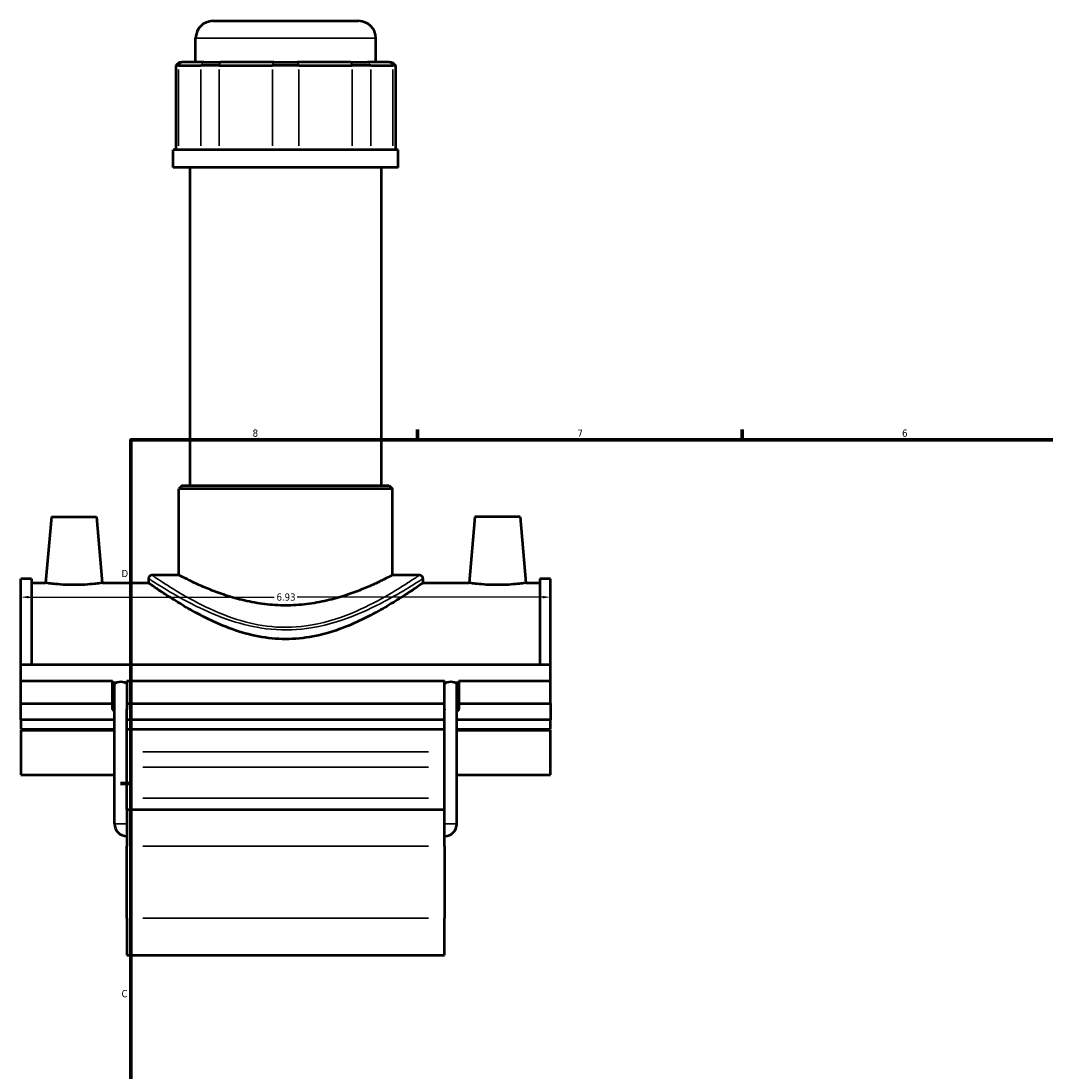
# Model space of a CAD drawing. Header units: inches. Extents: x -0.9 to 54.4, y -1.4 to 54.1.
# Tile 2 of 7: x -0.9 to 12.5, y 12.7 to 26.5. Entities that reach past the tile are written whole.
import ezdxf

# ---------------------------------------------------------------- set-up
doc = ezdxf.new("R2010")
doc.units = ezdxf.units.IN
doc.header["$MEASUREMENT"] = 0
for name, color, linetype, lineweight in [('Border (ANSI)', 7, 'Continuous', 70), ('Dimension (ANSI)', 7, 'Continuous', 25), ('Visible (ANSI)', 7, 'Continuous', 50), ('Visible Narrow (ANSI)', 7, 'Continuous', 35)]:
    doc.layers.add(name, color=color, linetype=linetype, lineweight=lineweight)
doc.styles.add('Note Text (ANSI)', font='tahoma.ttf')
doc.dimstyles.new('Default (ANSI)', dxfattribs={"dimtxt": 0.094488, "dimasz": 0.098425, "dimexe": 0.125, "dimexo": 0.0625, "dimgap": 0.031496, "dimtad": 0, "dimtih": 1, "dimtoh": 1, "dimrnd": 1e-08, "dimzin": 4, "dimdsep": 46, "dimtxsty": 'Note Text (ANSI)', "dimcen": 0.09, "dimdle": 0.393701, "dimclrd": 256, "dimclre": 256, "dimclrt": 5, "dimadec": 0, "dimazin": 1, "dimtfac": 1, "dimtofl": 0, "dimtmove": 0, "dimatfit": 3, "dimfxl": 1, "dimtolj": 1, "dimtzin": 4, "dimlwd": -1, "dimlwe": -1, "dimarcsym": 0})

# ---------------------------------------------------------------- blocks, each defined once
blk = doc.blocks.new('Borders Default Border')
at = {"layer": 'Border (ANSI)'}
for p, q in [((4.25, 21), (4.25, 21.134)), ((8.5, 21), (8.5, 21.134)), ((0.5, 16.5), (0.366, 16.5))]:
    blk.add_line(p, q, dxfattribs=at)
at = {"layer": 'Border (ANSI)', "flags": 128}
blk.add_lwpolyline([(0.5, 1), (0.5, 21), (33.5, 21), (33.5, 1), (0.5, 1)], dxfattribs=at)
at = {"layer": 'Border (ANSI)', "color": 5, "true_color": 0x0000ff, "char_height": 0.0945, "attachment_point": 7, "style": 'Note Text (ANSI)'}
for s, insert in [('8', (2.094, 21.038)), ('7', (6.346, 21.04)), ('6', (10.595, 21.038)), ('D', (0.378, 19.203)), ('C', (0.378, 13.701))]:
    blk.add_mtext(s, dxfattribs=dict(at, insert=insert))
blk = doc.blocks.new('*D10')
at = {"layer": 'Defpoints', "color": 0, "transparency": 16777216}
for p in [(5.992, 18.94), (-0.938, 18.418), (5.992, 18.418)]:
    blk.add_point(p, dxfattribs=at)
at = {"layer": 'Dimension (ANSI)', "transparency": 16777216}
for p, q in [((-0.84, 18.94), (2.376, 18.94)), ((5.893, 18.94), (2.678, 18.94))]:
    blk.add_line(p, q, dxfattribs=at)
for points in [[(-0.84, 18.956), (-0.84, 18.924), (-0.938, 18.94)], [(5.893, 18.956), (5.893, 18.924), (5.992, 18.94)]]:
    blk.add_solid(points, dxfattribs=at)
at = {"layer": 'Dimension (ANSI)', "color": 5, "transparency": 16777216, "insert": (2.407, 18.989), "char_height": 0.0945, "attachment_point": 1, "style": 'Note Text (ANSI)'}
blk.add_mtext('\\A1;6.93', dxfattribs=at)

msp = doc.modelspace()

# ---------------------------------------------------------------- linework, layer by layer
at = {"layer": 'Visible (ANSI)'}
for p, q in [((1.5727, 26.4824), (3.481, 26.4824)), ((1.3481, 25.9455), (1.3481, 26.2578)), ((3.7056, 25.9455), (3.7056, 26.2578)), ((1.1353, 25.9455), (1.0904, 25.9005)), ((1.1246, 25.9005), (1.0904, 25.9005)), ((1.0904, 25.9005), (1.0904, 24.795)), ((1.1246, 25.9005), (1.4138, 25.9005)), ((1.1353, 25.9455), (1.1661, 25.9455)), ((1.4553, 25.9455), (1.1661, 25.9455)), ((1.6569, 25.9005), (1.4138, 25.9005)), ((1.4553, 25.9455), (1.6741, 25.9455)), ((1.6569, 25.9005), (2.3549, 25.9005)), ((2.3721, 25.9455), (1.6741, 25.9455)), ((2.6987, 25.9005), (2.3549, 25.9005)), ((2.3721, 25.9455), (2.6815, 25.9455)), ((3.3796, 25.9455), (2.6815, 25.9455)), ((2.6987, 25.9005), (3.3968, 25.9005)), ((3.3796, 25.9455), (3.5984, 25.9455)), ((3.6399, 25.9005), (3.3968, 25.9005)), ((3.8875, 25.9455), (3.5984, 25.9455)), ((3.6399, 25.9005), (3.929, 25.9005)), ((3.8875, 25.9455), (3.9183, 25.9455)), ((3.9183, 25.9455), (3.9632, 25.9005)), ((3.9632, 25.9005), (3.929, 25.9005)), ((3.9632, 25.9005), (3.9632, 24.795)), ((4.0002, 24.795), (1.0534, 24.795)), ((1.0534, 24.5649), (1.0534, 24.795)), ((4.0002, 24.5649), (4.0002, 24.795)), ((4.0002, 24.5649), (1.0534, 24.5649)), ((1.2744, 20.4026), (1.2744, 24.5649)), ((3.7792, 20.4026), (3.7792, 24.5649)), ((1.172, 20.4026), (1.1271, 20.3577)), ((3.9266, 20.3577), (1.1271, 20.3577)), ((1.1271, 19.2292), (1.1271, 20.3577)), ((1.172, 20.4026), (3.8817, 20.4026)), ((3.8817, 20.4026), (3.9266, 20.3577)), ((3.9266, 19.2292), (3.9266, 20.3577)), ((-0.5404, 19.9935), (-0.6163, 19.1268)), ((-0.5404, 19.9935), (0.0501, 19.9935)), ((0.0501, 19.9935), (0.1259, 19.1268)), ((5.0036, 19.9935), (4.9277, 19.1268)), ((5.5941, 19.9935), (5.0036, 19.9935)), ((5.5941, 19.9935), (5.6699, 19.1268)), ((-0.9382, 18.06), (-0.9382, 19.178)), ((-0.7996, 19.178), (-0.9382, 19.178)), ((-0.7996, 19.178), (-0.7996, 18.06)), ((-0.7996, 19.1268), (-0.6163, 19.1268)), ((0.1259, 19.1268), (0.73, 19.1268)), ((0.73, 19.1843), (0.73, 19.1268)), ((1.1271, 19.2292), (0.7749, 19.2292)), ((4.2788, 19.2292), (3.9266, 19.2292)), ((4.3237, 19.1843), (4.3237, 19.1268)), ((4.3237, 19.1268), (4.9277, 19.1268)), ((5.6699, 19.1268), (5.8532, 19.1268)), ((5.8532, 19.178), (5.8532, 18.06)), ((5.9918, 19.178), (5.8532, 19.178)), ((5.9918, 18.06), (5.9918, 19.178)), ((-0.9382, 18.06), (5.9918, 18.06)), ((-0.9382, 17.8451), (-0.9382, 18.06)), ((5.9918, 17.8451), (5.9918, 18.06)), ((-0.9382, 17.8451), (0.2592, 17.8451)), ((-0.9382, 17.5496), (-0.9382, 17.8451)), ((0.2592, 17.5496), (0.2592, 17.8451)), ((0.2592, 17.8236), (0.3179, 17.8236)), ((0.2861, 15.9733), (0.2861, 17.8002)), ((0.416, 17.8236), (0.4478, 17.8236)), ((0.4478, 17.8451), (0.4478, 17.5496)), ((0.4478, 17.8451), (4.6058, 17.8451)), ((4.6058, 17.5496), (4.6058, 17.8451)), ((4.6058, 17.8236), (4.6376, 17.8236)), ((4.7358, 17.8236), (4.7945, 17.8236)), ((4.7675, 15.9733), (4.7675, 17.8002)), ((4.7945, 17.8451), (4.7945, 17.5496)), ((4.7945, 17.8451), (5.9918, 17.8451)), ((5.9918, 17.5496), (5.9918, 17.8451)), ((-0.9382, 17.5496), (0.2592, 17.5496)), ((-0.9382, 17.3345), (-0.9382, 17.5496)), ((0.2592, 17.4743), (0.2592, 17.5496)), ((0.4478, 17.5496), (0.4478, 17.4743)), ((0.4478, 17.5496), (4.6058, 17.5496)), ((0.4478, 16.162), (0.4478, 17.4655)), ((4.6058, 17.4743), (4.6058, 17.5496)), ((4.6058, 16.162), (4.6058, 17.4655)), ((4.7945, 17.5496), (4.7945, 17.4743)), ((4.7945, 17.5496), (5.9918, 17.5496)), ((5.9918, 17.5496), (5.9918, 17.3345)), ((0.2861, 17.3345), (-0.9382, 17.3345)), ((-0.9382, 17.3345), (-0.9382, 17.2098)), ((4.6058, 17.3345), (0.4478, 17.3345)), ((5.9918, 17.3345), (4.7675, 17.3345)), ((5.9918, 17.2098), (5.9918, 17.3345)), ((-0.9382, 17.2098), (0.2861, 17.2098)), ((-0.9382, 17.1999), (-0.9382, 16.6159)), ((-0.9382, 17.1999), (0.2861, 17.1999)), ((0.4478, 17.2098), (4.6058, 17.2098)), ((4.7675, 17.2098), (5.9918, 17.2098)), ((4.7675, 17.1999), (5.9918, 17.1999)), ((5.9918, 16.6159), (5.9918, 17.1999)), ((-0.9382, 16.6159), (0.2861, 16.6159)), ((4.7675, 16.6159), (5.9918, 16.6159)), ((0.4478, 16.162), (0.4478, 15.6792)), ((0.4478, 16.162), (4.6058, 16.162)), ((4.6058, 15.6792), (4.6058, 16.162)), ((0.4478, 14.7357), (0.4478, 15.6792)), ((4.6058, 15.6792), (4.6058, 14.7357)), ((0.4478, 14.7357), (0.4478, 14.2529)), ((4.6058, 14.2529), (4.6058, 14.7357)), ((0.4478, 14.2529), (4.6058, 14.2529))]:
    msp.add_line(p, q, dxfattribs=at)
for centre, radius, start, end in [((1.5727, 26.2578), 0.2246, 90, 180), ((3.481, 26.2578), 0.2246, 0, 90), ((0.7749, 19.1843), 0.0449, 90, 180), ((4.2788, 19.1843), 0.0449, 0, 90), ((0.4478, 15.9733), 0.1617, 180, 270), ((4.6058, 15.9733), 0.1617, 270, 0)]:
    msp.add_arc(centre, radius, start, end, dxfattribs=at)
for centre, major_axis, ratio, start_param, end_param in [((0.3535, 17.7698), (-0.0943, 0), 0.3420201, 0, 0.7751934), ((0.367, 17.8002), (0.0809, 0), 0.3639702, 2.2229357, 3.1415927), ((0.367, 17.8002), (0.0809, 0), 0.3639702, 0.9186569, 2.2229357), ((0.367, 17.8002), (0.0809, 0), 0.3639702, 0, 0.9186569), ((4.6867, 17.8002), (0.0809, 0), 0.3639702, 2.2229357, 3.1415927), ((4.6867, 17.8002), (0.0809, 0), 0.3639702, 0.9186569, 2.2229357), ((4.6867, 17.8002), (0.0809, 0), 0.3639702, 0, 0.9186569), ((4.7002, 17.7698), (0.0943, 0), 0.3420201, 5.5079919, 6.2831853), ((0.3535, 17.4743), (-0.0943, 0), 0.3420201, 0, 0.7751934), ((0.3535, 17.4743), (0.0943, 0), 0.3420201, 6.1459514, 6.2831853), ((0.367, 17.4655), (0.0809, 0), 0.3639702, 0, 0.148249), ((4.7002, 17.4743), (-0.0943, 0), 0.3420201, 0, 0.137234), ((4.6867, 17.4655), (0.0809, 0), 0.3639702, 2.9933436, 3.1415927), ((4.7002, 17.4743), (0.0943, 0), 0.3420201, 5.5079919, 6.2831853)]:
    msp.add_ellipse(centre, major_axis=major_axis, ratio=ratio, start_param=start_param, end_param=end_param, dxfattribs=at)
for points, knots in [([(0.1259, 19.1268), (0.1259, 19.1268), (0.1167, 19.1254), (0.079, 19.1203), (0.0506, 19.1166), (-0.0151, 19.1098), (-0.0568, 19.1061), (-0.1484, 19.1009), (-0.1983, 19.0994), (-0.292, 19.0994), (-0.3419, 19.1009), (-0.4335, 19.1061), (-0.4752, 19.1098), (-0.5409, 19.1166), (-0.5693, 19.1203), (-0.607, 19.1254), (-0.6163, 19.1268), (-0.6163, 19.1268)], [1.4270266, 1.4270266, 1.4270266, 1.4270266, 1.7835145, 1.7835145, 2.1400024, 2.1400024, 2.4970278, 2.4970278, 2.8540531, 2.8540531, 3.2110785, 3.2110785, 3.5681039, 3.5681039, 3.9245918, 3.9245918, 4.2810797, 4.2810797, 4.2810797, 4.2810797]), ([(4.3237, 19.1268), (4.3237, 19.1268), (4.312, 19.1186), (4.2643, 19.0855), (4.2284, 19.0606), (4.1352, 18.998), (4.0779, 18.9602), (3.9474, 18.8778), (3.8743, 18.8333), (3.7193, 18.7447), (3.6314, 18.6972), (3.4397, 18.6044), (3.3359, 18.5592), (3.1171, 18.4809), (3.0019, 18.4478), (2.7663, 18.4025), (2.6459, 18.3905), (2.4078, 18.3905), (2.2873, 18.4025), (2.0517, 18.4478), (1.9366, 18.4809), (1.7178, 18.5592), (1.614, 18.6044), (1.4222, 18.6972), (1.3343, 18.7447), (1.1793, 18.8333), (1.1062, 18.8778), (0.9758, 18.9602), (0.9185, 18.998), (0.8253, 19.0606), (0.7893, 19.0855), (0.7417, 19.1186), (0.73, 19.1268), (0.73, 19.1268)], [7.2064653, 7.2064653, 7.2064653, 7.2064653, 8.1007093, 8.1007093, 8.9949533, 8.9949533, 9.8891973, 9.8891973, 10.7834414, 10.7834414, 11.6908137, 11.6908137, 12.598186, 12.598186, 13.5055583, 13.5055583, 14.4129307, 14.4129307, 15.320303, 15.320303, 16.2276753, 16.2276753, 17.1350477, 17.1350477, 18.04242, 18.04242, 18.936664, 18.936664, 19.830908, 19.830908, 20.725152, 20.725152, 21.619396, 21.619396, 21.619396, 21.619396]), ([(3.9266, 19.2292), (3.9266, 19.2292), (3.9178, 19.2246), (3.8815, 19.2058), (3.854, 19.1916), (3.782, 19.156), (3.7374, 19.1344), (3.6353, 19.0879), (3.5777, 19.0629), (3.4553, 19.0139), (3.3861, 18.9881), (3.2351, 18.9387), (3.1533, 18.9152), (2.9816, 18.8754), (2.8916, 18.8591), (2.7092, 18.8372), (2.6169, 18.8317), (2.4368, 18.8317), (2.3444, 18.8372), (2.1621, 18.8591), (2.0721, 18.8754), (1.9004, 18.9152), (1.8185, 18.9387), (1.6675, 18.9881), (1.5983, 19.0139), (1.476, 19.0629), (1.4184, 19.0879), (1.3162, 19.1344), (1.2717, 19.156), (1.1997, 19.1916), (1.1722, 19.2058), (1.1359, 19.2246), (1.1271, 19.2292), (1.1271, 19.2292)], [5.4801041, 5.4801041, 5.4801041, 5.4801041, 6.1639395, 6.1639395, 6.8477749, 6.8477749, 7.5316103, 7.5316103, 8.2154456, 8.2154456, 8.9016363, 8.9016363, 9.587827, 9.587827, 10.2740176, 10.2740176, 10.9602083, 10.9602083, 11.6463989, 11.6463989, 12.3325896, 12.3325896, 13.0187803, 13.0187803, 13.7049709, 13.7049709, 14.3888063, 14.3888063, 15.0726417, 15.0726417, 15.756477, 15.756477, 16.4403124, 16.4403124, 16.4403124, 16.4403124]), ([(5.6699, 19.1268), (5.6699, 19.1268), (5.6607, 19.1254), (5.623, 19.1203), (5.5946, 19.1166), (5.5289, 19.1098), (5.4872, 19.1061), (5.3956, 19.1009), (5.3457, 19.0994), (5.2988, 19.0994), (5.252, 19.0994), (5.2021, 19.1009), (5.1105, 19.1061), (5.0688, 19.1098), (5.0031, 19.1166), (4.9747, 19.1203), (4.937, 19.1254), (4.9277, 19.1268), (4.9277, 19.1268)], [4.2810797, 4.2810797, 4.2810797, 4.2810797, 4.6375676, 4.6375676, 4.9940555, 4.9940555, 5.3510809, 5.3510809, 5.7081062, 5.7081062, 5.7081062, 6.0651316, 6.0651316, 6.422157, 6.422157, 6.7786449, 6.7786449, 7.1351328, 7.1351328, 7.1351328, 7.1351328])]:
    msp.add_open_spline(points, degree=3, knots=knots, dxfattribs=at)
for points in [[(0.4478, 17.5404), (0.4478, 17.5177), (0.4476, 17.4941), (0.4469, 17.4699)], [(4.6067, 17.4699), (4.6061, 17.4941), (4.6058, 17.5177), (4.6058, 17.5404)]]:
    msp.add_open_spline(points, degree=3, dxfattribs=at)
at = {"layer": 'Visible Narrow (ANSI)'}
for p, q in [((3.6911, 26.2578), (1.3626, 26.2578)), ((1.1246, 24.8502), (1.1246, 25.8453)), ((1.164, 25.9432), (1.1267, 25.9028)), ((1.4138, 25.8453), (1.4138, 24.8502)), ((1.4158, 25.9028), (1.4532, 25.9432)), ((1.6569, 24.8502), (1.6569, 25.8453)), ((1.6732, 25.9432), (1.6577, 25.9028)), ((2.3549, 25.8453), (2.3549, 24.8502)), ((2.3713, 25.9432), (2.3558, 25.9028)), ((2.6824, 25.9432), (2.6979, 25.9028)), ((2.6987, 24.8502), (2.6987, 25.8453)), ((3.3805, 25.9432), (3.3959, 25.9028)), ((3.3968, 25.8453), (3.3968, 24.8502)), ((3.6005, 25.9432), (3.6378, 25.9028)), ((3.6399, 24.8502), (3.6399, 25.8453)), ((3.8896, 25.9432), (3.927, 25.9028)), ((3.929, 25.8453), (3.929, 24.8502)), ((4.3979, 16.9166), (0.6557, 16.9166)), ((0.6557, 16.7132), (4.3979, 16.7132)), ((0.6557, 16.3101), (4.3979, 16.3101)), ((0.4468, 15.9733), (0.2871, 15.9733)), ((4.6068, 15.9733), (4.7666, 15.9733)), ((0.6557, 15.6792), (4.3979, 15.6792)), ((4.3979, 14.7357), (0.6557, 14.7357))]:
    msp.add_line(p, q, dxfattribs=at)
for points, knots in [([(0.7301, 19.1842), (0.7301, 19.1841), (0.7402, 19.1776), (0.7986, 19.1398), (0.8737, 19.0914), (1.0774, 18.9696), (1.2044, 18.8969), (1.4896, 18.7558), (1.6454, 18.6873), (1.9595, 18.5846), (2.1133, 18.5471), (2.4466, 18.5061), (2.6267, 18.507), (3.0168, 18.5585), (3.2215, 18.6198), (3.5785, 18.7599), (3.734, 18.8375), (3.986, 18.9745), (4.0869, 19.0351), (4.2357, 19.1271), (4.2859, 19.1597), (4.3187, 19.1811), (4.3236, 19.1842), (4.3236, 19.1842)], [-35.8619912, -35.8619912, -35.8619912, -35.8619912, -35.051978, -35.051978, -33.4840119, -33.4840119, -31.9484558, -31.9484558, -30.5125592, -30.5125592, -29.3160431, -29.3160431, -28.0152835, -28.0152835, -26.385355, -26.385355, -24.82483, -24.82483, -23.4162956, -23.4162956, -22.0830243, -22.0830243, -21.5172103, -21.5172103, -21.5172103, -21.5172103]), ([(4.2787, 19.2291), (4.2787, 19.2291), (4.2739, 19.2259), (4.2419, 19.2042), (4.193, 19.1711), (4.0479, 19.0775), (3.9495, 19.0158), (3.7038, 18.8765), (3.5522, 18.7975), (3.2042, 18.6551), (3.0045, 18.5927), (2.6242, 18.5403), (2.4486, 18.5393), (2.1236, 18.5811), (1.9736, 18.6192), (1.6675, 18.7236), (1.5155, 18.7934), (1.2374, 18.9369), (1.1136, 19.0108), (0.915, 19.1348), (0.8418, 19.184), (0.7848, 19.2224), (0.7751, 19.2291), (0.775, 19.2291)], [21.5172103, 21.5172103, 21.5172103, 21.5172103, 22.0830243, 22.0830243, 23.4162956, 23.4162956, 24.82483, 24.82483, 26.385355, 26.385355, 28.0152835, 28.0152835, 29.3160431, 29.3160431, 30.5125592, 30.5125592, 31.9484558, 31.9484558, 33.4840119, 33.4840119, 35.051978, 35.051978, 35.8619912, 35.8619912, 35.8619912, 35.8619912])]:
    msp.add_open_spline(points, degree=3, knots=knots, dxfattribs=at)

# ---------------------------------------------------------------- block references
msp.add_blockref('Borders Default Border', (0, 0))

# ---------------------------------------------------------------- dimensions: what is measured, and where the dimension line sits
at = {"layer": 'Dimension (ANSI)'}
dim = msp.add_linear_dim(base=(5.9918, 18.9399), p1=(-0.9382, 18.4183), p2=(5.9918, 18.4183), angle=180, dimstyle='Default (ANSI)', override={"dimgap": 0.031496, "dimtih": 0, "dimtoh": 0, "dimdec": 2, "dimse1": 1, "dimse2": 1, "dimtol": 0, "dimlim": 0, "dimtp": 0, "dimtm": 0, "dimtdec": 2, "dimatfit": 1}, dxfattribs=at)
dim.commit()
dim.dimension.update_dxf_attribs({"geometry": '*D10', "text_midpoint": (2.5268, 18.9399), "dimtype": 160})

doc.saveas('drawing.dxf')
